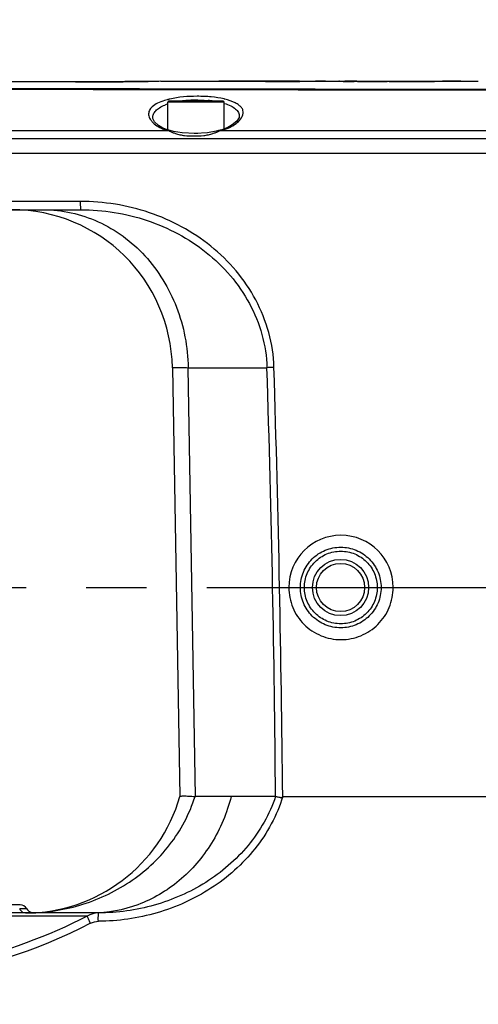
# Model space of a CAD drawing. Header units: millimetres. Extents: x 7426 to 8300, y 123 to 421.
# Tile 131 of 197: x 8138.75 to 8141.6, y 217.36 to 223.49. Entities that reach past the tile are written whole.
import ezdxf

# ---------------------------------------------------------------- set-up
doc = ezdxf.new("R2010")
doc.units = ezdxf.units.MM
doc.linetypes.add('CENTER', pattern=[0.6, 0.375, -0.075, 0.075, -0.075])
for name, color, linetype in [('中心线', 7, 'CENTER'), ('外形图', 7, 'Continuous'), ('尺寸标注', 7, 'Continuous'), ('运动范围', 7, 'Continuous')]:
    doc.layers.add(name, color=color, linetype=linetype)
doc.styles.add('微软雅黑', font='msyh.ttc')
doc.dimstyles.new('尺寸标注_1_20比例', dxfattribs={"dimtxt": 1.5, "dimasz": 1.25, "dimexe": 0.5, "dimexo": 0.4, "dimgap": 0.5, "dimtad": 1, "dimdec": 1, "dimlfac": 20, "dimdsep": 46, "dimtxsty": '微软雅黑', "dimcen": 0.09, "dimadec": 0, "dimazin": 0, "dimtp": 0.01, "dimtm": 0.01, "dimtfac": 1, "dimtdec": 1, "dimtofl": 0, "dimtmove": 0, "dimatfit": 3, "dimfxl": 1, "dimtolj": 1, "dimarcsym": 0})

# ---------------------------------------------------------------- blocks, each defined once
blk = doc.blocks.new('*D1270')
at = {"layer": 'Defpoints', "color": 0}
for p in [(8171.7993, 231.3206), (8226.044, 230.3839), (8100.9141, 219.9546), (8166.8965, 219.9546), (8234.12, 219.9546)]:
    blk.add_point(p, dxfattribs=at)
at = {"layer": '尺寸标注', "color": 0, "lineweight": -2}
blk.add_arc((8166.8965, 219.9546), 12.3783, 15.78836, 174.21164, dxfattribs=at)
at = {"layer": '尺寸标注', "color": 0}
for points in [[(8178.6047, 223.2761), (8179.0109, 223.369), (8179.0868, 222.1041)], [(8154.3732, 221.2135), (8154.7894, 221.1925), (8154.5182, 219.9546)]]:
    blk.add_solid(points, dxfattribs=at)
at = {"layer": '尺寸标注', "color": 0, "insert": (8165.7062, 233.56), "char_height": 1.5, "attachment_point": 5, "rotation": 5, "style": '微软雅黑'}
blk.add_mtext('\\A1;-\\A1;170%%d', dxfattribs=at)
blk = doc.blocks.new('*D1271')
at = {"layer": 'Defpoints', "color": 0}
for p in [(8100.9141, 219.9546), (8166.8965, 219.9546), (8234.12, 219.9546), (8160.0673, 209.5713), (8226.044, 209.5253)]:
    blk.add_point(p, dxfattribs=at)
at = {"layer": '尺寸标注', "color": 0, "lineweight": -2}
blk.add_arc((8166.8965, 219.9546), 12.4279, 185.76527, 344.23473, dxfattribs=at)
at = {"layer": '尺寸标注', "color": 0}
for points in [[(8154.7396, 218.7167), (8154.3234, 218.6957), (8154.4686, 219.9546)], [(8179.0599, 216.5315), (8178.6538, 216.6244), (8179.1355, 217.7965)]]:
    blk.add_solid(points, dxfattribs=at)
at = {"layer": '尺寸标注', "color": 0, "insert": (8165.9248, 208.8482), "char_height": 1.5, "attachment_point": 5, "rotation": 355, "style": '微软雅黑'}
blk.add_mtext('\\A1;+\\A1;170%%d', dxfattribs=at)

msp = doc.modelspace()

# ---------------------------------------------------------------- linework, layer by layer
at = {"layer": '中心线', "linetype": 'CENTER', "ltscale": 5}
msp.add_line((8100.9141, 219.9546), (8234.12, 219.9546), dxfattribs=at)
at = {"layer": '外形图', "color": 7, "linetype": 'Continuous'}
for p, q in [((8139.1443, 223.0997), (8138.6985, 223.0997)), ((8139.0965, 223.0996), (8139.0965, 223.0996)), ((8139.2886, 223.1003), (8139.1443, 223.0997)), ((8139.1932, 223.0997), (8139.2125, 223.0998)), ((8139.4039, 223.1013), (8139.2886, 223.1003)), ((8139.2896, 223.1002), (8139.2953, 223.1003)), ((8139.2897, 223.1002), (8139.3118, 223.1004)), ((8139.2953, 223.1003), (8139.3118, 223.1004)), ((8139.3118, 223.1004), (8139.3256, 223.1005)), ((8139.5039, 223.1026), (8139.4039, 223.1013)), ((8139.4046, 223.1013), (8139.4169, 223.1014)), ((8139.4053, 223.1013), (8139.4167, 223.1014)), ((8139.4169, 223.1014), (8139.4276, 223.1015)), ((8139.4276, 223.1015), (8139.4573, 223.1019)), ((8139.6275, 223.1046), (8139.5039, 223.1026)), ((8139.55, 223.1032), (8139.5761, 223.1037)), ((8139.6273, 223.1046), (8139.6275, 223.1046)), ((8139.6275, 223.1046), (8140.4754, 223.1046)), ((8139.9608, 223.102), (8139.9608, 223.1038)), ((8139.9608, 223.1038), (8140.2758, 223.1038)), ((8140.2795, 223.102), (8139.9608, 223.102)), ((8139.9882, 223.105), (8139.9882, 223.1051)), ((8140.4917, 223.105), (8139.9882, 223.105)), ((8140.2758, 223.1038), (8140.2795, 223.1038)), ((8140.642, 223.1046), (8141.2789, 223.1046)), ((8140.6534, 223.1051), (8140.6528, 223.1051)), ((8140.6534, 223.1051), (8140.6534, 223.1051)), ((8140.7367, 223.1034), (8140.7741, 223.1038)), ((8140.7405, 223.1034), (8140.7367, 223.1034)), ((8140.8478, 223.1024), (8140.8318, 223.1025)), ((8140.8513, 223.1024), (8140.8478, 223.1024)), ((8140.8487, 223.1044), (8140.8524, 223.1044)), ((8141.0492, 223.1017), (8141.0366, 223.1017)), ((8141.0492, 223.1037), (8141.0838, 223.1037)), ((8141.3365, 223.103), (8141.3304, 223.1029)), ((8141.4641, 223.1046), (8141.604, 223.1046)), ((8141.4669, 223.1046), (8141.4948, 223.1051)), ((8139.6715, 222.8011), (8139.6715, 222.9746)), ((8140.0215, 222.9746), (8139.6715, 222.9746)), ((8140.0165, 222.9796), (8139.6765, 222.9796)), ((8140.0215, 222.8074), (8140.0215, 222.9746)), ((8139.5771, 222.8762), (8139.5771, 222.8764)), ((8139.6804, 222.7952), (8139.5935, 222.7951)), ((8139.6336, 222.8158), (8139.6335, 222.8159)), ((8139.6866, 222.7971), (8139.6865, 222.7971)), ((8139.8572, 222.7796), (8139.8358, 222.7796)), ((8139.987, 222.7971), (8139.9922, 222.7952)), ((8139.987, 222.7971), (8139.987, 222.7971)), ((8140.0995, 222.7953), (8139.9925, 222.7953)), ((8140.0444, 222.8163), (8140.0445, 222.8163)), ((8146.3872, 222.6546), (8133.9374, 222.6546)), ((8139.1265, 222.3567), (8138.4304, 222.3567)), ((8137.8242, 222.3046), (8139.1288, 222.3046)), ((8139.6999, 221.322), (8139.7465, 218.6546)), ((8139.8446, 218.6546), (8139.7981, 221.322)), ((8139.7981, 221.322), (8140.2886, 221.322)), ((8140.3417, 218.6546), (8139.8446, 218.6546)), ((8140.3865, 218.6546), (8147.8089, 218.6546)), ((8138.7515, 217.9798), (8138.3239, 217.9798)), ((8139.2406, 217.9298), (8138.2902, 217.9298)), ((8139.1697, 217.9102), (8138.3602, 217.9102))]:
    msp.add_line(p, q, dxfattribs=at)
at = {"layer": '外形图', "color": 6, "linetype": 'Continuous'}
for p, q in [((8140.4917, 223.1051), (8140.6534, 223.1051)), ((8141.3299, 223.1051), (8141.4947, 223.1051))]:
    msp.add_line(p, q, dxfattribs=at)
at = {"layer": '外形图', "color": 7, "linetype": 'Continuous'}
for points in [[(8139.6335, 222.8159), (8139.6129, 222.8286), (8139.5883, 222.851), (8139.5776, 222.8718), (8139.5771, 222.8763)], [(8140.1161, 222.8849), (8140.115, 222.8786), (8140.1014, 222.8565), (8140.0716, 222.8318), (8140.0445, 222.8163)], [(8139.6866, 222.7971), (8139.6692, 222.8017), (8139.6399, 222.8126), (8139.6336, 222.8158)], [(8139.8422, 222.7798), (8139.7607, 222.7822), (8139.706, 222.7922), (8139.6865, 222.7971)], [(8139.987, 222.7971), (8139.9724, 222.7936), (8139.9194, 222.783), (8139.8422, 222.7798)], [(8140.0444, 222.8163), (8140.0385, 222.8135), (8140.0071, 222.8023), (8139.987, 222.7971)]]:
    msp.add_lwpolyline(points, dxfattribs=at)
for radius in [0.175, 0.15]:
    msp.add_circle((8140.7465, 219.9546), radius, dxfattribs=at)
for centre, radius, start, end in [((8139.0988, 250.4364), 27.3369, 270.19838, 270.40012), ((8139.0968, 250.7829), 27.6833, 270.23935, 270.39903), ((8139.0888, 251.965), 28.8654, 270.44275, 270.62834), ((8139.089, 251.9433), 28.8437, 270.46996, 270.62695), ((8139.0912, 251.6219), 28.5224, 270.65382, 271.05206), ((8140.3102, 256.7193), 33.6173, 269.94764, 270.31106), ((8141.063, 252.4771), 29.3755, 269.3711, 269.54915), ((8141.0538, 192.8215), 30.2836, 90.38807, 90.5293), ((8141.0525, 252.2384), 29.1367, 269.60438, 269.96887), ((8141.0413, 250.436), 27.3323, 269.60402, 270.01659), ((8141.0657, 251.7089), 28.6072, 269.96691, 270.53023), ((8146.0794, 3507.6009), 3284.552, 269.8533882, 269.9958924), ((8146.1284, 3888.3371), 3665.2901, 269.8678518, 269.9955536), ((8139.765, 222.6729), 0.3039, 108.24102, 111.47616), ((8139.7842, 222.5525), 0.4516, 104.03571, 105.05747), ((8139.6765, 222.9746), 0.005, 90, 180), ((8139.791, 222.5252), 0.4798, 102.90814, 104.03479), ((8139.8443, 222.3239), 0.6625, 96.33091, 97.69706), ((8139.8481, 222.2895), 0.6971, 95.3354, 96.33491), ((8139.8537, 222.2255), 0.7613, 90.56887, 95.30761), ((8139.8549, 222.1932), 0.7937, 89.81911, 90.62659), ((8139.8614, 222.3005), 0.6861, 84.20656, 84.97202), ((8139.8663, 222.3467), 0.6396, 82.13074, 84.22243), ((8140.0165, 222.9746), 0.005, 0, 90), ((8139.9178, 222.545), 0.4604, 76.27771, 77.02696), ((8139.9188, 223.1251), 0.338, 282.59257, 286.36654), ((8139.9427, 223.0487), 0.258, 293.67641, 295.83518), ((8138.7001, 221.3046), 1, 1, 90), ((8027.0167, 217.7216), 113.3291, 1.128562, 1.820569), ((8026.8854, 217.7178), 113.5038, 1.129215, 1.820781), ((8140.7491, 219.9543), 0.3249, 0.05301, 179.94697), ((8038.2737, 217.9015), 102.0708, 0.422763, 1.152085), ((7957.891, 216.5798), 182.5073, 0.651358, 1.059529), ((8138.7851, 218.9298), 1, 269.99984, 344.03321), ((8138.7515, 217.9298), 0.05, 30.94537, 90.00671), ((8138.8375, 217.9815), 0.0504, 211.02608, 226.16), ((8138.8373, 217.9812), 0.05, 226.14528, 231.64461)]:
    msp.add_arc(centre, radius, start, end, dxfattribs=at)
for points in [[(8139.0965, 223.0996), (8139.1128, 223.0996), (8139.1292, 223.0996), (8139.1455, 223.0996)], [(8139.0965, 223.0996), (8139.1125, 223.0996), (8139.1286, 223.0996), (8139.1446, 223.0996)], [(8139.1446, 223.0996), (8139.1609, 223.0996), (8139.1771, 223.0997), (8139.1934, 223.0997)], [(8139.1455, 223.0996), (8139.1614, 223.0996), (8139.1773, 223.0997), (8139.1932, 223.0997)], [(8140.5877, 223.0536), (8139.6167, 223.0553), (8138.6457, 223.0573), (8137.6747, 223.0597)], [(8143.0045, 223.0503), (8142.1989, 223.051), (8141.3933, 223.0522), (8140.5877, 223.0536)], [(8139.6571, 222.8016), (8139.6648, 222.7992), (8139.6726, 222.7971), (8139.6804, 222.7952)], [(8139.7013, 222.7856), (8139.707, 222.7834), (8139.7128, 222.7812), (8139.7186, 222.7791)], [(8139.9522, 222.7791), (8139.9581, 222.7811), (8139.9638, 222.7833), (8139.9696, 222.7855)], [(8139.8409, 218.6547), (8139.8421, 218.6547), (8139.8434, 218.6546), (8139.8446, 218.6546)], [(8138.8063, 217.942), (8138.8112, 217.9381), (8138.8169, 217.9351), (8138.8229, 217.9333)], [(8138.8229, 217.9333), (8138.8284, 217.9317), (8138.8343, 217.931), (8138.84, 217.9313)], [(8139.2406, 217.9298), (8139.2161, 217.9296), (8139.1908, 217.9227), (8139.1697, 217.9102)], [(8139.1903, 217.8662), (8139.2053, 217.874), (8139.2227, 217.8777), (8139.2395, 217.878)]]:
    msp.add_open_spline(points, degree=3, dxfattribs=at)
for points, knots in [([(8139.4573, 223.1019), (8139.4622, 223.102), (8139.4806, 223.1022), (8139.499, 223.1025), (8139.5125, 223.1027)], [0, 0, 0, 0, 0.265418, 1, 1, 1, 1]), ([(8139.5125, 223.1027), (8139.5158, 223.1027), (8139.5283, 223.1029), (8139.5408, 223.1031), (8139.55, 223.1032)], [0, 0, 0, 0, 0.266534, 1, 1, 1, 1]), ([(8140.2795, 223.1038), (8140.3318, 223.1038), (8140.4025, 223.1043), (8140.4732, 223.1041), (8140.4917, 223.105)], [0, 0, 0, 0, 0.739315, 1, 1, 1, 1]), ([(8140.6534, 223.1051), (8140.6516, 223.1048), (8140.6429, 223.1049), (8140.6179, 223.1035), (8140.5661, 223.1032), (8140.5212, 223.1026), (8140.4927, 223.1024)], [0, 0, 0, 0, 0.033969, 0.160822, 0.468968, 1, 1, 1, 1]), ([(8141.0838, 223.1037), (8141.1434, 223.1038), (8141.2255, 223.1037), (8141.3075, 223.1051), (8141.3299, 223.1051)], [0, 0, 0, 0, 0.727429, 1, 1, 1, 1]), ([(8141.4947, 223.1051), (8141.4814, 223.1051), (8141.4286, 223.1037), (8141.3759, 223.1034), (8141.3365, 223.103)], [0, 0, 0, 0, 0.253037, 1, 1, 1, 1]), ([(8139.6075, 222.9669), (8139.5959, 222.9611), (8139.576, 222.9488), (8139.5546, 222.9235), (8139.5495, 222.8939), (8139.5566, 222.8761), (8139.5615, 222.8679)], [0, 0, 0, 0, 0.312515, 0.557924, 0.770691, 1, 1, 1, 1]), ([(8139.5771, 222.8764), (8139.5769, 222.8841), (8139.5803, 222.9005), (8139.5963, 222.9224), (8139.6215, 222.9414), (8139.6422, 222.9512), (8139.6538, 222.9557)], [0, 0, 0, 0, 0.197101, 0.41631, 0.680281, 1, 1, 1, 1]), ([(8139.6669, 222.9887), (8139.6613, 222.9872), (8139.6411, 222.9813), (8139.6212, 222.9738), (8139.6075, 222.9669)], [0, 0, 0, 0, 0.272708, 1, 1, 1, 1]), ([(8140.0212, 222.9937), (8139.9952, 222.9997), (8139.9394, 223.0079), (8139.8264, 223.0126), (8139.7393, 223.0056), (8139.6838, 222.9929)], [0, 0, 0, 0, 0.235514, 0.496792, 1, 1, 1, 1]), ([(8139.8574, 222.9869), (8139.8628, 222.9868), (8139.8842, 222.9866), (8139.9056, 222.9854), (8139.9215, 222.984)], [0, 0, 0, 0, 0.253219, 1, 1, 1, 1]), ([(8140.0233, 222.9658), (8140.0371, 222.9616), (8140.0617, 222.9526), (8140.0922, 222.934), (8140.1119, 222.9115), (8140.1162, 222.8937), (8140.1161, 222.8855)], [0, 0, 0, 0, 0.330586, 0.59805, 0.812299, 1, 1, 1, 1]), ([(8140.1235, 222.8674), (8140.1321, 222.878), (8140.142, 222.8968), (8140.14, 222.9234), (8140.1303, 222.9413), (8140.1134, 222.957), (8140.0796, 222.9772), (8140.0491, 222.9869), (8140.027, 222.9923)], [0, 0, 0, 0, 0.20946, 0.301708, 0.399299, 0.51419, 0.651668, 1, 1, 1, 1]), ([(8139.5615, 222.8679), (8139.5625, 222.8662), (8139.5672, 222.8589), (8139.573, 222.8523), (8139.5777, 222.8476)], [0, 0, 0, 0, 0.234456, 1, 1, 1, 1]), ([(8139.5777, 222.8476), (8139.5805, 222.8448), (8139.5938, 222.8328), (8139.6089, 222.823), (8139.6211, 222.8165)], [0, 0, 0, 0, 0.225686, 1, 1, 1, 1]), ([(8140.0551, 222.8165), (8140.0699, 222.8223), (8140.0941, 222.8382), (8140.1156, 222.8574), (8140.1235, 222.8674)], [0, 0, 0, 0, 0.55445, 1, 1, 1, 1]), ([(8139.5935, 222.7951), (8139.3082, 222.795), (8138.7377, 222.7952), (8137.8822, 222.7953), (8137.027, 222.7958), (8136.4569, 222.7965), (8136.1719, 222.796)], [0, 0, 0, 0, 0.250124, 0.500172, 0.750128, 1, 1, 1, 1]), ([(8139.6335, 222.8159), (8139.6308, 222.8173), (8139.6262, 222.8179), (8139.6222, 222.8168), (8139.6211, 222.8165)], [0, 0, 0, 0, 0.730828, 1, 1, 1, 1]), ([(8139.6211, 222.8165), (8139.6224, 222.8158), (8139.6277, 222.813), (8139.6331, 222.8105), (8139.6373, 222.8088)], [0, 0, 0, 0, 0.239462, 1, 1, 1, 1]), ([(8139.6373, 222.8088), (8139.6389, 222.8081), (8139.6454, 222.8055), (8139.6521, 222.8032), (8139.6571, 222.8016)], [0, 0, 0, 0, 0.242152, 1, 1, 1, 1]), ([(8139.6865, 222.7971), (8139.6861, 222.7972), (8139.6838, 222.7974), (8139.6817, 222.7963), (8139.6804, 222.7952)], [0, 0, 0, 0, 0.222859, 1, 1, 1, 1]), ([(8139.6804, 222.7952), (8139.6818, 222.7943), (8139.6886, 222.7907), (8139.6957, 222.7879), (8139.7013, 222.7856)], [0, 0, 0, 0, 0.216354, 1, 1, 1, 1]), ([(8139.7186, 222.7791), (8139.7276, 222.7759), (8139.7464, 222.7703), (8139.7853, 222.7644), (8139.8151, 222.7638), (8139.8349, 222.7638)], [0, 0, 0, 0, 0.244771, 0.4956, 1, 1, 1, 1]), ([(8139.8349, 222.7638), (8139.8548, 222.7638), (8139.8847, 222.7643), (8139.924, 222.7703), (8139.943, 222.7759), (8139.9522, 222.7791)], [0, 0, 0, 0, 0.501955, 0.752816, 1, 1, 1, 1]), ([(8139.9696, 222.7855), (8139.9717, 222.7863), (8139.9794, 222.7893), (8139.9871, 222.7924), (8139.9925, 222.7953)], [0, 0, 0, 0, 0.271554, 1, 1, 1, 1]), ([(8140.0141, 222.8009), (8140.0169, 222.8017), (8140.0279, 222.805), (8140.0386, 222.809), (8140.0463, 222.8124)], [0, 0, 0, 0, 0.261372, 1, 1, 1, 1]), ([(8140.0445, 222.8163), (8140.0468, 222.8175), (8140.0508, 222.8178), (8140.0542, 222.8168), (8140.0551, 222.8165)], [0, 0, 0, 0, 0.728785, 1, 1, 1, 1]), ([(8145.844, 222.7782), (8145.7246, 222.7864), (8145.4852, 222.7953), (8145.0064, 222.7945), (8144.4078, 222.7949), (8143.6896, 222.7949), (8142.9714, 222.795), (8142.2533, 222.7951), (8141.296, 222.7952), (8140.5781, 222.7952), (8140.0995, 222.7953)], [0, 0, 0, 0, 0.062511, 0.125025, 0.25005, 0.375069, 0.50008, 0.625082, 0.750071, 1, 1, 1, 1]), ([(8145.8399, 222.7281), (8145.7393, 222.7337), (8145.5377, 222.7388), (8145.2353, 222.741), (8144.9329, 222.743), (8144.5297, 222.7452), (8144.0257, 222.7463), (8143.421, 222.745), (8142.8162, 222.7445), (8142.0101, 222.7452), (8141.0025, 222.745), (8139.7936, 222.745), (8138.5851, 222.7451), (8137.3772, 222.7451), (8136.572, 222.7453), (8136.1696, 222.7454)], [0, 0, 0, 0, 0.03127, 0.062545, 0.093815, 0.125085, 0.187624, 0.25016, 0.312692, 0.37522, 0.500259, 0.625269, 0.750238, 0.875154, 1, 1, 1, 1]), ([(8139.1265, 222.3567), (8139.1265, 222.3498), (8139.1266, 222.3399), (8139.1269, 222.3276), (8139.1271, 222.3203), (8139.1275, 222.3145), (8139.1277, 222.3094), (8139.1283, 222.3069), (8139.1284, 222.3046), (8139.1288, 222.3046)], [0, 0, 0, 0, 0.401013, 0.566745, 0.70271, 0.816961, 0.911367, 0.975328, 1, 1, 1, 1]), ([(8140.3318, 221.3242), (8140.3314, 221.3971), (8140.3063, 221.5427), (8140.2255, 221.7474), (8140.1015, 221.9296), (8139.9434, 222.0826), (8139.7604, 222.2043), (8139.5589, 222.292), (8139.3456, 222.345), (8139.1996, 222.3554), (8139.1266, 222.3567)], [0, 0, 0, 0, 0.125035, 0.250032, 0.375021, 0.499989, 0.624963, 0.749951, 0.874935, 1, 1, 1, 1]), ([(8138.8964, 222.3046), (8138.9547, 222.3046), (8139.0722, 222.2918), (8139.2412, 222.2354), (8139.397, 222.1439), (8139.5805, 221.9789), (8139.7478, 221.7045), (8139.7961, 221.4501), (8139.7981, 221.322)], [0, 0, 0, 0, 0.118917, 0.238818, 0.360528, 0.484579, 0.738861, 1, 1, 1, 1]), ([(8139.1288, 222.3046), (8139.2685, 222.3046), (8139.5493, 222.2599), (8139.8639, 222.0928), (8140.066, 221.8987), (8140.1857, 221.7254), (8140.265, 221.5305), (8140.2864, 221.3915), (8140.2886, 221.322)], [0, 0, 0, 0, 0.250548, 0.500404, 0.625538, 0.75048, 0.875263, 1, 1, 1, 1]), ([(8139.6999, 221.322), (8139.6999, 221.3222), (8139.7008, 221.3221), (8139.7016, 221.3223), (8139.7037, 221.3223), (8139.7078, 221.3224), (8139.715, 221.3225), (8139.7258, 221.3225), (8139.7397, 221.3225), (8139.7565, 221.3224), (8139.7763, 221.3222), (8139.7905, 221.3221), (8139.7981, 221.322)], [0, 0, 0, 0, 0.004097, 0.016034, 0.035877, 0.06362, 0.142744, 0.253199, 0.394642, 0.5667, 0.768748, 1, 1, 1, 1]), ([(8140.3318, 221.3241), (8140.3276, 221.324), (8140.3132, 221.3235), (8140.2988, 221.3229), (8140.2887, 221.322)], [0, 0, 0, 0, 0.291397, 1, 1, 1, 1]), ([(8140.4965, 219.9546), (8140.4965, 219.9872), (8140.5096, 220.0532), (8140.5655, 220.1366), (8140.6491, 220.1923), (8140.7477, 220.2118), (8140.8462, 220.1923), (8140.9298, 220.1365), (8140.9858, 220.0532), (8140.9989, 219.9872), (8140.9989, 219.9546)], [0, 0, 0, 0, 0.125003, 0.249985, 0.374982, 0.499983, 0.624989, 0.749999, 0.874992, 1, 1, 1, 1]), ([(8140.5215, 219.9546), (8140.5215, 219.984), (8140.5333, 220.0435), (8140.5838, 220.1186), (8140.6592, 220.1688), (8140.7481, 220.1863), (8140.8369, 220.1688), (8140.9123, 220.1186), (8140.9629, 220.0435), (8140.9748, 219.984), (8140.9748, 219.9546)], [0, 0, 0, 0, 0.125014, 0.250001, 0.375008, 0.500012, 0.625013, 0.750018, 0.874993, 1, 1, 1, 1]), ([(8140.4243, 219.9546), (8140.4245, 219.9124), (8140.4411, 219.8269), (8140.5136, 219.7191), (8140.6216, 219.6469), (8140.7491, 219.6217), (8140.8766, 219.6469), (8140.9847, 219.7191), (8141.0572, 219.8269), (8141.0738, 219.9124), (8141.074, 219.9546)], [0, 0, 0, 0, 0.125032, 0.250042, 0.375025, 0.499989, 0.624955, 0.749939, 0.874954, 1, 1, 1, 1]), ([(8140.9989, 219.9546), (8140.9989, 219.922), (8140.9858, 219.856), (8140.9298, 219.7727), (8140.8462, 219.717), (8140.7477, 219.6974), (8140.6492, 219.7169), (8140.5655, 219.7726), (8140.5096, 219.856), (8140.4965, 219.922), (8140.4965, 219.9546)], [0, 0, 0, 0, 0.124999, 0.249977, 0.374971, 0.499976, 0.624981, 0.749993, 0.874992, 1, 1, 1, 1]), ([(8140.9748, 219.9546), (8140.9748, 219.9252), (8140.9629, 219.8657), (8140.9123, 219.7906), (8140.8369, 219.7404), (8140.7481, 219.7229), (8140.6592, 219.7404), (8140.5838, 219.7906), (8140.5333, 219.8657), (8140.5215, 219.9252), (8140.5215, 219.9546)], [0, 0, 0, 0, 0.125012, 0.25, 0.375007, 0.500011, 0.625012, 0.750018, 0.874991, 1, 1, 1, 1]), ([(8138.7851, 217.9298), (8138.8988, 217.9298), (8139.1275, 217.9622), (8139.3898, 218.0831), (8139.5698, 218.2239), (8139.6862, 218.3503), (8139.7795, 218.4945), (8139.8238, 218.6004), (8139.8409, 218.6547)], [0, 0, 0, 0, 0.24971, 0.499332, 0.624509, 0.749666, 0.874861, 1, 1, 1, 1]), ([(8140.0665, 218.6546), (8140.0401, 218.5526), (8139.9584, 218.3578), (8139.7879, 218.1583), (8139.6222, 218.0416), (8139.4443, 217.9569), (8139.2964, 217.9298), (8139.1995, 217.9298)], [0, 0, 0, 0, 0.260786, 0.513973, 0.637891, 0.760008, 1, 1, 1, 1]), ([(8140.3865, 218.6546), (8140.3687, 218.5956), (8140.3209, 218.4809), (8140.2176, 218.3266), (8140.0904, 218.1913), (8139.8934, 218.0422), (8139.6091, 217.914), (8139.3621, 217.8788), (8139.2392, 217.878)], [0, 0, 0, 0, 0.125157, 0.250329, 0.37547, 0.50059, 0.750222, 1, 1, 1, 1]), ([(8140.3417, 218.6546), (8140.3046, 218.5441), (8140.1858, 218.3364), (8139.9162, 218.1051), (8139.5915, 217.9633), (8139.3573, 217.9306), (8139.2406, 217.9298)], [0, 0, 0, 0, 0.249895, 0.499809, 0.749831, 1, 1, 1, 1]), ([(8139.7465, 218.6547), (8139.7467, 218.6555), (8139.7494, 218.6566), (8139.754, 218.6573), (8139.7618, 218.6578), (8139.7775, 218.658), (8139.8043, 218.6571), (8139.8275, 218.6557), (8139.8409, 218.6547)], [0, 0, 0, 0, 0.024453, 0.075633, 0.156163, 0.266429, 0.575595, 1, 1, 1, 1]), ([(8140.3417, 218.6546), (8140.3485, 218.653), (8140.3578, 218.6515), (8140.3682, 218.6497), (8140.373, 218.6489), (8140.3767, 218.6483), (8140.38, 218.6479), (8140.3824, 218.6474), (8140.3845, 218.6469), (8140.3858, 218.6488), (8140.3858, 218.6514), (8140.3863, 218.6533), (8140.3865, 218.6546)], [0, 0, 0, 0, 0.411584, 0.550115, 0.622619, 0.696708, 0.771909, 0.8102, 0.847359, 0.88523, 0.923788, 1, 1, 1, 1]), ([(8138.7944, 217.9555), (8138.7945, 217.9553), (8138.7926, 217.9558), (8138.7913, 217.9553), (8138.7872, 217.9554), (8138.7824, 217.9552), (8138.7759, 217.9551), (8138.7648, 217.9549), (8138.7558, 217.9549), (8138.7493, 217.9548)], [0, 0, 0, 0, 0.016176, 0.064868, 0.14552, 0.257501, 0.400079, 0.572451, 1, 1, 1, 1]), ([(8138.7851, 217.9298), (8138.7779, 217.9298), (8138.7625, 217.9351), (8138.7528, 217.9477), (8138.7493, 217.9548)], [0, 0, 0, 0, 0.477695, 1, 1, 1, 1]), ([(8139.1697, 217.9102), (8138.9241, 217.7835), (8138.398, 217.5933), (8137.8434, 217.5301), (8137.5668, 217.5296)], [0, 0, 0, 0, 0.499779, 1, 1, 1, 1]), ([(8139.1903, 217.8662), (8139.1856, 217.8751), (8139.1785, 217.8897), (8139.1714, 217.9043), (8139.1697, 217.9102)], [0, 0, 0, 0, 0.622684, 1, 1, 1, 1]), ([(8139.2392, 217.878), (8139.2389, 217.8845), (8139.2387, 217.894), (8139.2388, 217.9062), (8139.2391, 217.914), (8139.2394, 217.9203), (8139.2396, 217.9253), (8139.2402, 217.9278), (8139.2403, 217.9297), (8139.2406, 217.9298)], [0, 0, 0, 0, 0.377972, 0.550118, 0.701664, 0.826741, 0.920202, 0.978083, 1, 1, 1, 1]), ([(8139.1903, 217.8662), (8138.8502, 217.6894), (8138.1029, 217.456), (8137.3225, 217.4647), (8136.9444, 217.5289)], [0, 0, 0, 0, 0.49985, 1, 1, 1, 1])]:
    msp.add_open_spline(points, degree=3, knots=knots, dxfattribs=at)
at = {"layer": '运动范围'}
msp.add_arc((8166.8965, 219.9546), 60.06, 10, 350, dxfattribs=at)

# ---------------------------------------------------------------- dimensions: what is measured, and where the dimension line sits
at = {"layer": '尺寸标注'}
for base, line2, text, picture, middle in [((8171.7993, 231.3206), ((8166.8965, 219.9546), (8226.044, 230.3839)), '\\A1;-<>', '*D1270', (8165.7062, 233.56)), ((8160.0673, 209.5713), ((8166.8965, 219.9546), (8226.044, 209.5253)), '\\A1;+<>', '*D1271', (8165.9248, 208.8482))]:
    dim = msp.add_angular_dim_2l(base=base, line1=((8100.9141, 219.9546), (8234.12, 219.9546)), line2=line2, text=text, dimstyle='尺寸标注_1_20比例', override={"dimtxsty": '微软雅黑'}, dxfattribs=at)
    dim.commit()
    dim.dimension.update_dxf_attribs({"geometry": picture, "text_midpoint": middle})

doc.saveas('drawing.dxf')
